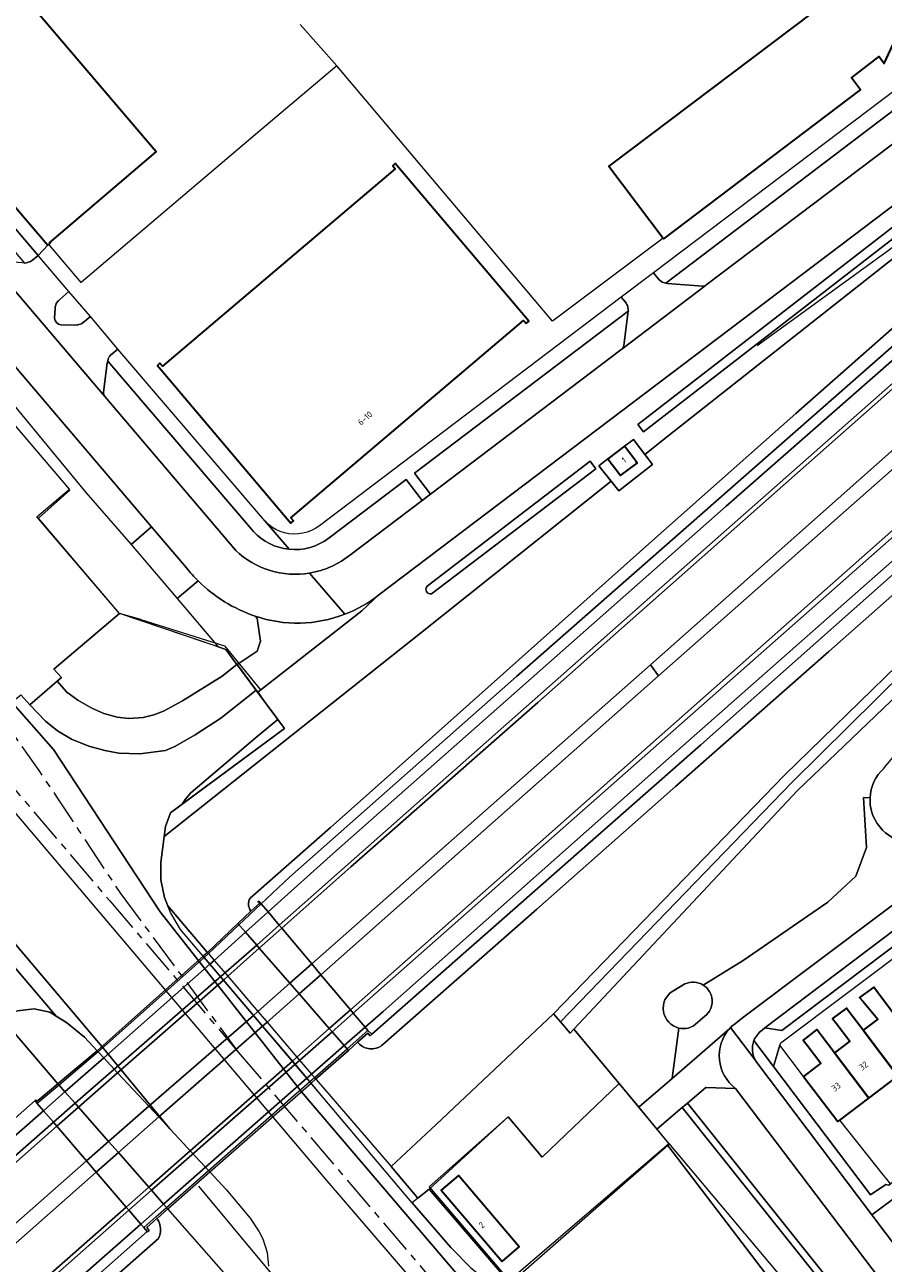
# Model space of a CAD drawing. Extents: x 151587 to 155483, y 462503 to 464608.
# Tile 14 of 236: x 152240 to 152362, y 463714 to 463891. Entities that reach past the tile are written whole.
import ezdxf
from ezdxf.enums import TextEntityAlignment as Align

# ---------------------------------------------------------------- set-up
doc = ezdxf.new("R2010")
doc.units = 0
doc.header["$LTSCALE"] = 0.5
doc.linetypes.add('AM-AS', pattern=[16, 10, -2, 2, -2])
for name, color, linetype, lineweight in [('B-RO-AM-AS_SPOOR-G', 251, 'AM-AS', 18), ('B-RO-GR-BEPLANTING_CULTUUR_BOSPLANTSOEN-GV', 251, 'CONTINUOUS', 18), ('B-RO-GR-BEPLANTING_CULTUUR_HEESTERS-GV', 251, 'CONTINUOUS', 18), ('B-RO-GR-BOS_LOOF-GV', 251, 'CONTINUOUS', 13), ('B-RO-GR-GRAS-GV', 251, 'CONTINUOUS', 13), ('B-RO-GR-GROENVOORZIENING-GV', 251, 'CONTINUOUS', 18), ('B-RO-GR-HAAG-GV', 251, 'CONTINUOUS', 13), ('B-RO-IE-TERREINAFSCHEIDING_KUNSTMATIG_HEKWERK-G', 251, 'IE-TERREINAFSCHEIDING-KUNSTMATIG', 18), ('B-RO-IE-TERREINAFSCHEIDING_KUNSTMATIG_MUUR-G', 251, 'IE-TERREINAFSCHEIDING-KUNSTMATIG-DICHT', 18), ('B-RO-KW-KUNSTWERK_DEK-GV', 6, 'CONTINUOUS', 18), ('B-RO-KW-KUNSTWERK_GELUIDSWERING_SCHERM-G', 251, 'CONTINUOUS', 18), ('B-RO-KW-KUNSTWERK_LANDHOOFD-GV', 251, 'CONTINUOUS', 18), ('B-RO-OG-BEBOUWING-GV', 6, 'CONTINUOUS', 35), ('B-RO-OG-BEBOUWING-T18', 1, 'CONTINUOUS', 18), ('B-RO-OG-TERREIN_CULTUURSCHEIDING-GV', 251, 'CONTINUOUS', 18), ('B-RO-OG-WATER_SLOOT-GV', 251, 'CONTINUOUS', 18), ('B-RO-VH-VERHARDING_ASFALT-GV', 251, 'CONTINUOUS', 18), ('B-RO-VH-VERHARDING_BETONSTRAATSTEEN-GV', 251, 'CONTINUOUS', 18), ('B-RO-VH-VERHARDING_GESLOTEN-GV', 251, 'CONTINUOUS', 18), ('B-RO-VH-VERHARDING_HALFVERHARDING-GV', 251, 'CONTINUOUS', 18), ('B-RO-VH-VERHARDING_OPEN-GV', 251, 'CONTINUOUS', 18), ('B-RO-VH-VERHARDING_STRAATBAKSTEEN-GV', 251, 'CONTINUOUS', 18), ('B-RO-VH-VERHARDING_TEGEL-GV', 251, 'CONTINUOUS', 18)]:
    doc.layers.add(name, color=color, linetype=linetype, lineweight=lineweight)
doc.styles.add('NLCS-ISO-M200-T18', font='NLCS-ISO.ttf', dxfattribs={"height": 0.36})
doc.linetypes.add('IE-TERREINAFSCHEIDING-KUNSTMATIG', pattern='A,4,[82,NLCS.SHX,S=0.75,R=90,X=0,Y=0],4,-2', length=10)
doc.linetypes.add('IE-TERREINAFSCHEIDING-KUNSTMATIG-DICHT', pattern='A,8,-1,[82,NLCS.SHX,S=0.75,R=90,X=0,Y=0],-1', length=10)

msp = doc.modelspace()

# ---------------------------------------------------------------- linework, layer by layer
at = {"layer": 'B-RO-AM-AS_SPOOR-G', "flags": 128}
for points in [[(152102.212, 463943.823), (152105.855, 463940.518), (152116.166, 463930.779), (152119.37, 463927.661), (152123.729, 463923.271), (152127.025, 463919.805), (152131.444, 463914.859), (152135.238, 463910.614), (152139.555, 463905.639), (152147.935, 463895.873), (152156.813, 463885.438), (152166.86, 463873.612), (152175.251, 463863.755), (152187.468, 463849.468), (152197.105, 463838.151), (152203.328, 463830.834), (152213.355, 463819.052), (152222.976, 463807.754), (152230.4, 463799.002), (152233.022, 463795.791), (152235.707, 463792.269), (152238.71, 463788.091), (152241.563, 463784.051), (152244.103, 463780.309), (152247.236, 463775.58), (152253.135, 463766.639)], [(152100.814, 463942.629), (152121.855, 463917.999), (152129.027, 463909.432), (152135.646, 463901.738), (152144.59, 463891.154), (152153.442, 463880.919), (152160.684, 463872.271), (152251.706, 463765.452)], [(152253.135, 463766.639), (152270.058, 463743.877)], [(152251.706, 463765.452), (152270.058, 463743.877)], [(152270.058, 463743.877), (152303.6, 463704.438), (152319.807, 463685.554), (152339.161, 463662.628), (152345.317, 463655.472)]]:
    msp.add_lwpolyline(points, dxfattribs=at)
at = {"layer": 'B-RO-GR-BEPLANTING_CULTUUR_BOSPLANTSOEN-GV', "flags": 128}
for points in [[(152362.25, 463784.381), (152362.51, 463784.687), (152368.062, 463791.215), (152378.371, 463800.791), (152385.748, 463807.658), (152397.506, 463818.943), (152406.12, 463827.718), (152415.363, 463835.127), (152417.979, 463838.914), (152424.898, 463845.468), (152424.63, 463850.483), (152399.052, 463828.222), (152349.892, 463781.151), (152317.996, 463747.135)], [(152336.462, 463753.444), (152342.169, 463756.93), (152354.247, 463765.257), (152358.273, 463768.993), (152359.777, 463773.102), (152359.341, 463780.23), (152360.278, 463780.162)], [(152332.095, 463752.586), (152333.84, 463753.608)], [(152317.996, 463747.135), (152324.456, 463739.401), (152327.263, 463736.001), (152327.32, 463736.05), (152331.999, 463740.101), (152332.006, 463740.155), (152332.988, 463747.304)]]:
    msp.add_lwpolyline(points, dxfattribs=at)
at = {"layer": 'B-RO-GR-BEPLANTING_CULTUUR_BOSPLANTSOEN-GV'}
for points in [[(152360.278, 463780.162, -0.1991335), (152362.25, 463784.381)], [(152333.84, 463753.608, -0.2570519), (152336.462, 463753.444)], [(152332.988, 463747.304, -0.6661957), (152332.095, 463752.586)]]:
    msp.add_lwpolyline(points, format="xyb", dxfattribs=at)
at = {"layer": 'B-RO-GR-BEPLANTING_CULTUUR_HEESTERS-GV', "flags": 128}
msp.add_lwpolyline([(152363.221, 463725.068), (152362.683, 463725.745), (152362.216, 463726.332), (152355.987, 463734.165), (152355.698, 463733.946), (152350.792, 463740.412), (152347.417, 463744.861), (152346.51, 463741.813), (152346.508, 463741.806), (152360.349, 463723.501), (152362.522, 463724.989), (152362.946, 463724.87)], close=True, dxfattribs=at)
at = {"layer": 'B-RO-GR-BOS_LOOF-GV', "flags": 128}
msp.add_lwpolyline([(152431.5, 463856.462), (152432.707, 463857.512), (152465.79, 463886.776), (152464.652, 463887.625), (152443.637, 463870.474), (152437.459, 463865.957), (152431.405, 463859.566), (152415.081, 463844.874), (152404.709, 463836.279), (152393.774, 463826.472), (152349.126, 463782.364), (152316.064, 463748.182), (152317.47, 463746.575), (152317.996, 463747.135), (152349.892, 463781.151), (152399.052, 463828.222), (152424.63, 463850.483)], close=True, dxfattribs=at)
msp.add_lwpolyline([(152379.75, 463823.469), (152354.401, 463801.046), (152332.511, 463781.805), (152312.71, 463764.289), (152290.705, 463744.94), (152290.529, 463744.801), (152290.341, 463744.678), (152290.142, 463744.572), (152289.935, 463744.485), (152289.721, 463744.416), (152289.502, 463744.368), (152289.279, 463744.339), (152289.054, 463744.33), (152288.83, 463744.342), (152288.607, 463744.374), (152288.389, 463744.426), (152288.176, 463744.497), (152287.97, 463744.587), (152287.773, 463744.695), (152287.586, 463744.821), (152287.412, 463744.962), (152287.251, 463745.119), (152287.089, 463745.277), (152285.776, 463744.127), (152281.101, 463740.032), (152281.163, 463739.96), (152288.631, 463731.318), (152291.909, 463727.525), (152298.306, 463733.543), (152315.073, 463749.315), (152348.062, 463783.422), (152380.333, 463814.831)], dxfattribs=at)
at = {"layer": 'B-RO-GR-GRAS-GV', "flags": 128}
for points in [[(152243.729, 463798.552), (152244.788, 463797.347), (152244.208, 463796.845), (152245.587, 463795.276), (152247.14, 463794.106), (152249.113, 463792.955), (152250.833, 463792.192), (152252.755, 463791.696), (152254.417, 463791.496), (152256.474, 463791.642), (152257.987, 463792.01), (152259.37, 463792.526), (152262.072, 463794.027), (152267.742, 463797.523), (152269.865, 463799.223), (152268.292, 463801.346), (152267.199, 463801.713), (152253.068, 463806.463)], [(152262.083, 463779.311), (152276.666, 463790.047), (152275.706, 463791.342), (152272.737, 463788.949), (152263.261, 463780.891), (152262.479, 463779.934)], [(152232.814, 463759.737), (152232.357, 463759.31), (152233.186, 463756.97), (152233.279, 463755.917), (152233.134, 463755.165), (152232.895, 463754.492), (152232.955, 463754.418), (152233.256, 463754.042), (152233.775, 463753.393), (152233.959, 463753.163), (152237.061, 463749.287), (152238.536, 463749.744), (152240.893, 463750.068), (152243.122, 463749.584), (152244.022, 463749.022), (152232.431, 463762.63), (152232.682, 463762.105), (152232.891, 463761.668), (152232.901, 463760.402)]]:
    msp.add_lwpolyline(points, close=True, dxfattribs=at)
for points in [[(152303.273, 463713.07), (152300.395, 463715.992), (152294.891, 463722.343), (152293.728, 463723.684), (152282.196, 463737.405), (152280.447, 463739.459), (152280.264, 463739.675), (152280.084, 463739.886), (152279.864, 463740.144), (152277.772, 463742.602), (152273.528, 463747.588), (152272.221, 463749.123), (152267.93, 463754.164), (152266.004, 463756.426), (152265.19, 463757.383), (152265.08, 463757.512), (152265.044, 463757.554), (152261.777, 463761.392), (152260.371, 463763.802), (152259.992, 463764.777), (152259.533, 463765.958), (152259.013, 463768.476), (152259.013, 463768.76), (152259.013, 463770.928), (152259.482, 463774.65), (152259.662, 463776.08), (152260.353, 463778.037), (152262.083, 463779.311), (152262.479, 463779.934), (152263.261, 463780.891), (152272.737, 463788.949), (152275.706, 463791.342), (152274.656, 463792.758), (152274.411, 463793.089), (152273.8, 463793.914), (152272.821, 463795.235), (152272.605, 463795.526), (152267.568, 463791.549), (152263.879, 463789.181), (152260.979, 463787.507), (152259.639, 463786.941), (152255.977, 463786.433), (152253.005, 463786.532), (152250.984, 463786.941), (152248.697, 463787.554), (152246.248, 463788.55), (152244.232, 463789.75), (152242.505, 463791.118), (152240.282, 463793.448), (152239.012, 463794.894)], [(152237.726, 463793.81), (152243.68, 463787.056), (152258.901, 463763.904), (152279.067, 463738.209), (152306.151, 463706.472)], [(152232.431, 463762.63), (152244.022, 463749.022), (152245.528, 463748.082), (152248.073, 463746.029), (152249.888, 463744.08), (152250.034, 463743.922), (152250.851, 463743.045), (152252.821, 463740.929), (152257.269, 463736.151), (152258.7, 463734.614), (152260.286, 463732.911), (152250.369, 463744.909), (152220.836, 463779.728)]]:
    msp.add_lwpolyline(points, dxfattribs=at)
at = {"layer": 'B-RO-GR-GROENVOORZIENING-GV', "flags": 128}
for points in [[(152365.322, 463879.617), (152331.099, 463853.636), (152331.351, 463853.587), (152336.328, 463853.209)], [(152336.733, 463853.264), (152336.833, 463853.34), (152367.601, 463876.58)], [(152325.13, 463844.76), (152325.727, 463849.638), (152295.24, 463826.533)], [(152295.24, 463826.533), (152297.512, 463823.535), (152324.708, 463844.137), (152324.82, 463844.222)], [(152272.214, 463818.204), (152251.435, 463842.511), (152251.34, 463842.221), (152250.82, 463838.093)], [(152250.997, 463837.459), (152269.692, 463815.458)], [(152286.135, 463814.917), (152296.313, 463822.627), (152294.042, 463825.625), (152283.01, 463817.264)], [(152233.494, 463751.932), (152244.297, 463739.358), (152244.677, 463739.674), (152249.888, 463744.08), (152248.073, 463746.029), (152245.528, 463748.082), (152244.022, 463749.022), (152243.122, 463749.584), (152240.893, 463750.068), (152238.536, 463749.744)], [(152359.598, 463693.636), (152331.409, 463730.536), (152308.866, 463710.836), (152297.305, 463724.306), (152295.707, 463723.007), (152294.891, 463722.343), (152300.395, 463715.992), (152303.273, 463713.07)]]:
    msp.add_lwpolyline(points, dxfattribs=at)
at = {"layer": 'B-RO-GR-GROENVOORZIENING-GV'}
for points in [[(152336.328, 463853.209, 0.2), (152336.733, 463853.264)], [(152324.82, 463844.222, 0.1646095), (152325.13, 463844.76)], [(152250.82, 463838.093, 0.2034642), (152250.997, 463837.459)], [(152277.296, 463815.653, -0.1832483), (152272.214, 463818.204)], [(152283.01, 463817.264, -0.1920172), (152277.296, 463815.653)], [(152269.692, 463815.458, 0.2318411), (152280.218, 463812.254)], [(152280.218, 463812.254, 0.1319612), (152286.135, 463814.917)]]:
    msp.add_lwpolyline(points, format="xyb", dxfattribs=at)
at = {"layer": 'B-RO-GR-GROENVOORZIENING-GV', "flags": 128}
for points in [[(152330.067, 463797.565), (152328.906, 463799.161), (152280.552, 463756.469), (152281.853, 463754.926)], [(152200.455, 463686.206), (152201.864, 463684.587), (152207.563, 463689.544), (152249.748, 463726.74), (152248.374, 463728.342), (152209.142, 463693.789)]]:
    msp.add_lwpolyline(points, close=True, dxfattribs=at)
at = {"layer": 'B-RO-GR-HAAG-GV', "flags": 128}
for points in [[(152365.322, 463879.617), (152331.099, 463853.636), (152331.351, 463853.587), (152336.328, 463853.209)], [(152336.733, 463853.264), (152336.833, 463853.34), (152367.601, 463876.58)], [(152325.13, 463844.76), (152325.727, 463849.638), (152295.24, 463826.533), (152297.512, 463823.535), (152324.708, 463844.137), (152324.82, 463844.222)], [(152272.214, 463818.204), (152251.435, 463842.511), (152251.34, 463842.221), (152250.82, 463838.093)], [(152250.997, 463837.459), (152269.692, 463815.458)], [(152286.135, 463814.917), (152296.313, 463822.627), (152294.042, 463825.625), (152283.01, 463817.264)]]:
    msp.add_lwpolyline(points, dxfattribs=at)
at = {"layer": 'B-RO-GR-HAAG-GV'}
for points in [[(152336.328, 463853.209, 0.2), (152336.733, 463853.264)], [(152324.82, 463844.222, 0.1646095), (152325.13, 463844.76)], [(152250.82, 463838.093, 0.2034642), (152250.997, 463837.459)], [(152277.296, 463815.653, -0.1832483), (152272.214, 463818.204)], [(152283.01, 463817.264, -0.1920172), (152277.296, 463815.653)], [(152269.692, 463815.458, 0.2318411), (152280.218, 463812.254)], [(152280.218, 463812.254, 0.1319612), (152286.135, 463814.917)]]:
    msp.add_lwpolyline(points, format="xyb", dxfattribs=at)
at = {"layer": 'B-RO-GR-HAAG-GV', "flags": 128}
for points in [[(152330.067, 463797.565), (152328.906, 463799.161), (152280.552, 463756.469), (152281.853, 463754.926)], [(152200.455, 463686.206), (152201.864, 463684.587), (152207.563, 463689.544), (152249.748, 463726.74), (152248.374, 463728.342), (152209.142, 463693.789)]]:
    msp.add_lwpolyline(points, close=True, dxfattribs=at)
at = {"layer": 'B-RO-IE-TERREINAFSCHEIDING_KUNSTMATIG_HEKWERK-G', "flags": 128}
for points in [[(152058.452, 463989.145), (152142.738, 463890.173), (152184.703, 463840.718), (152226.951, 463791.225), (152282.716, 463725.504), (152308.078, 463695.995), (152343.697, 463654.104)], [(152282.196, 463737.405), (152261.777, 463761.392), (152260.371, 463763.802), (152259.533, 463765.958), (152259.013, 463768.476), (152259.013, 463770.928), (152259.662, 463776.08), (152260.353, 463778.037), (152276.666, 463790.047), (152268.292, 463801.346), (152253.068, 463806.463), (152241.293, 463820.277), (152245.932, 463824.232), (152236.604, 463835.193), (152231.999, 463831.269), (152223.043, 463841.946), (152147.774, 463930.229)], [(152330.756, 463860.061), (152314.944, 463848.222), (152284.136, 463884.68)], [(152272.532, 463874.841), (152247.625, 463853.725)], [(152344.156, 463844.756), (152366.553, 463860.951)], [(152247.625, 463853.725), (152243.083, 463859.066)], [(152247.625, 463853.725), (152247.46, 463853.828)], [(152317.996, 463747.135), (152349.892, 463781.151), (152399.052, 463828.222), (152424.63, 463850.483)], [(152256.148, 463805.61), (152253.077, 463806.501), (152241.542, 463820.108), (152245.98, 463824.11), (152245.9, 463824.205)], [(152256.148, 463805.61), (152268.106, 463801.855), (152273.212, 463795.594)], [(152265.555, 463758.202), (152259.992, 463764.777)], [(152265.555, 463758.202), (152265.633, 463758.111), (152265.779, 463757.94)], [(152265.779, 463757.94), (152266.609, 463756.97)], [(152266.609, 463756.97), (152268.543, 463754.709)], [(152268.543, 463754.709), (152272.853, 463749.672)], [(152272.853, 463749.672), (152274.162, 463748.143)], [(152291.909, 463727.525), (152298.306, 463733.543), (152315.073, 463749.315)], [(152315.073, 463749.315), (152317.47, 463746.575)], [(152274.162, 463748.143), (152278.417, 463743.169)], [(152324.456, 463739.401), (152317.996, 463747.135)], [(152278.417, 463743.169), (152280.517, 463740.715)], [(152280.517, 463740.715), (152280.918, 463740.247)], [(152280.918, 463740.247), (152281.101, 463740.032), (152281.163, 463739.96)], [(152281.163, 463739.96), (152288.631, 463731.318), (152291.909, 463727.525)], [(152331.527, 463730.837), (152367.473, 463688.113), (152397.701, 463652.628), (152406.578, 463642.087)], [(152359.598, 463693.636), (152331.409, 463730.536)], [(152295.707, 463723.007), (152291.909, 463727.525)], [(152297.305, 463724.306), (152307.05, 463712.952)]]:
    msp.add_lwpolyline(points, dxfattribs=at)
msp.add_lwpolyline([(152331.527, 463730.837), (152324.456, 463739.401), (152313.467, 463728.879), (152308.596, 463734.614), (152297.319, 463724.628), (152308.728, 463711.269)], close=True, dxfattribs=at)
at = {"layer": 'B-RO-IE-TERREINAFSCHEIDING_KUNSTMATIG_MUUR-G', "flags": 128}
for points in [[(152284.136, 463884.68), (152278.882, 463890.556)], [(152284.136, 463884.68), (152272.532, 463874.841)], [(152326.479, 463831.345), (152329.196, 463827.74), (152324.389, 463823.977), (152321.556, 463827.553)], [(152350.792, 463740.412), (152347.417, 463744.861)]]:
    msp.add_lwpolyline(points, dxfattribs=at)
at = {"layer": 'B-RO-KW-KUNSTWERK_DEK-GV', "flags": 128}
msp.add_lwpolyline([(152256.117, 463719.319), (152256.543, 463718.823), (152257.015, 463718.284), (152257.086, 463718.203), (152257.314, 463718.401), (152256.99, 463718.85), (152258.43, 463720.117), (152258.448, 463720.133), (152259.991, 463721.491), (152265.998, 463726.776), (152280.447, 463739.459), (152281.101, 463740.032), (152285.776, 463744.127), (152287.089, 463745.277), (152288.574, 463746.578), (152288.888, 463746.22), (152289.139, 463746.44), (152288.577, 463746.951), (152288.188, 463747.413), (152286.47, 463749.45), (152286.08, 463749.912), (152281.853, 463754.926), (152280.552, 463756.469), (152276.259, 463761.561), (152275.897, 463761.989), (152274.302, 463763.882), (152273.305, 463765.064), (152272.977, 463765.417), (152272.858, 463765.328), (152273.059, 463765.104), (152271.86, 463764.002), (152271.83, 463763.974), (152269.99, 463762.233), (152265.633, 463758.111), (152265.044, 463757.554), (152249.888, 463744.08), (152244.677, 463739.674), (152244.297, 463739.358), (152241.314, 463736.881), (152241.157, 463737.078), (152241.022, 463736.98), (152241.346, 463736.531), (152242.221, 463735.512), (152243.642, 463733.855), (152244.122, 463733.296), (152248.374, 463728.342), (152249.748, 463726.74), (152254.034, 463721.747), (152254.417, 463721.3)], close=True, dxfattribs=at)
at = {"layer": 'B-RO-KW-KUNSTWERK_GELUIDSWERING_SCHERM-G', "flags": 128}
for points in [[(152264.381, 463724.717), (152274.274, 463712.821), (152300.311, 463682.35), (152332.052, 463644.233)], [(152294.891, 463722.343), (152300.395, 463715.992), (152303.273, 463713.07), (152306.234, 463710.76), (152310.298, 463708.366), (152321.124, 463704.162), (152324.869, 463702.24), (152327.913, 463700.043), (152331.608, 463696.601), (152341.253, 463685.513), (152342.417, 463684.186), (152357.673, 463665.953)]]:
    msp.add_lwpolyline(points, dxfattribs=at)
at = {"layer": 'B-RO-KW-KUNSTWERK_LANDHOOFD-GV', "flags": 128}
for points in [[(152283.055, 463747.243), (152283.453, 463746.789), (152285.191, 463744.796), (152285.776, 463744.127), (152287.089, 463745.277), (152288.574, 463746.578), (152288.888, 463746.22), (152289.139, 463746.44), (152288.577, 463746.951), (152288.188, 463747.413), (152286.47, 463749.45), (152286.08, 463749.912), (152281.853, 463754.926), (152280.552, 463756.469), (152276.259, 463761.561), (152275.897, 463761.989), (152274.302, 463763.882), (152273.305, 463765.064), (152272.977, 463765.417), (152272.858, 463765.328), (152273.059, 463765.104), (152271.86, 463764.002), (152271.83, 463763.974), (152269.99, 463762.233), (152271.077, 463760.99), (152272.681, 463759.146), (152273.056, 463758.717), (152277.423, 463753.707), (152278.752, 463752.183)], [(152246.742, 463736.573), (152245.303, 463738.211), (152244.455, 463739.176), (152244.297, 463739.358), (152241.314, 463736.881), (152241.157, 463737.078), (152241.022, 463736.98), (152241.346, 463736.531), (152242.221, 463735.512), (152243.642, 463733.855), (152244.122, 463733.296), (152248.374, 463728.342), (152249.748, 463726.74), (152254.034, 463721.747), (152254.417, 463721.3), (152256.117, 463719.319), (152256.543, 463718.823), (152257.015, 463718.284), (152257.086, 463718.203), (152257.314, 463718.401), (152256.99, 463718.85), (152258.43, 463720.117), (152258.448, 463720.133), (152259.991, 463721.491), (152259.81, 463721.701), (152259.379, 463722.19), (152257.652, 463724.153), (152257.267, 463724.591), (152252.921, 463729.538), (152251.53, 463731.121), (152247.221, 463736.027)]]:
    msp.add_lwpolyline(points, close=True, dxfattribs=at)
at = {"layer": 'B-RO-OG-BEBOUWING-GV', "flags": 128}
for points in [[(152346.207, 463935.995), (152345.693, 463934.92), (152345.834, 463934.858), (152344.494, 463931.857), (152312.919, 463946.564), (152311.921, 463944.418), (152303.915, 463927.198), (152335.919, 463912.294), (152335.961, 463912.307), (152344.86, 463908.189), (152355.107, 463894.626), (152322.996, 463870.323), (152330.756, 463860.061), (152330.83, 463859.963), (152358.92, 463881.252), (152357.622, 463882.965), (152358.228, 463883.424), (152361.606, 463885.985), (152362.277, 463884.979), (152378.932, 463920.775), (152369.487, 463925.168), (152367.022, 463926.314)], [(152225.289, 463911.134), (152210.057, 463898.143), (152209.997, 463898.214), (152209.676, 463897.942), (152242.845, 463859.062), (152242.987, 463859.178), (152243.174, 463859.331), (152243.111, 463859.393), (152258.341, 463872.389)], [(152311.176, 463847.899), (152311.534, 463848.203), (152292.469, 463870.704), (152292.11, 463870.401), (152292.479, 463869.966), (152259.24, 463841.775), (152258.871, 463842.209), (152258.513, 463841.905), (152277.577, 463819.404), (152277.935, 463819.708), (152277.567, 463820.142), (152310.807, 463848.333)], [(152325.229, 463830.351), (152322.845, 463828.57), (152324.524, 463826.327), (152324.626, 463826.191), (152327.041, 463827.948), (152326.862, 463828.186)], [(152368.171, 463743.409), (152363.165, 463750.007), (152361.225, 463752.613), (152360.816, 463753.162), (152358.797, 463751.659), (152359.248, 463751.125), (152361.401, 463748.574), (152359.312, 463746.989), (152364.272, 463740.451)], [(152355.208, 463743.793), (152360.129, 463737.308), (152364.272, 463740.451), (152359.312, 463746.989), (152357.414, 463749.491), (152356.899, 463750.17), (152354.939, 463748.683), (152355.451, 463748.008), (152357.392, 463745.45)], [(152360.129, 463737.308), (152355.208, 463743.793), (152353.263, 463746.356), (152352.703, 463747.095), (152350.725, 463745.594), (152351.282, 463744.86), (152353.245, 463742.273), (152350.792, 463740.412), (152355.698, 463733.946), (152355.987, 463734.165)], [(152307.741, 463713.996), (152310.168, 463716.079), (152301.481, 463726.265), (152299.043, 463724.181)]]:
    msp.add_lwpolyline(points, close=True, dxfattribs=at)
at = {"layer": 'B-RO-OG-TERREIN_CULTUURSCHEIDING-GV', "flags": 128}
for points in [[(152259.662, 463776.08), (152259.482, 463774.65), (152296.055, 463803.689), (152323.299, 463825.353), (152321.556, 463827.553), (152322.845, 463828.57), (152325.229, 463830.351), (152326.479, 463831.345), (152328.111, 463829.179), (152331.39, 463831.787), (152359.568, 463854.028), (152458.564, 463932.077), (152460.054, 463933.283), (152458.479, 463935.175), (152428.357, 463971.347), (152428.2, 463971.535), (152427.524, 463971.371)], [(152458.564, 463932.077), (152359.568, 463854.028), (152331.39, 463831.787), (152328.111, 463829.179), (152329.196, 463827.74), (152324.389, 463823.977), (152323.299, 463825.353), (152296.055, 463803.689), (152259.482, 463774.65), (152259.013, 463770.928), (152259.013, 463768.76), (152259.013, 463768.476), (152259.533, 463765.958), (152259.992, 463764.777), (152265.555, 463758.202), (152265.633, 463758.111), (152269.99, 463762.233), (152271.83, 463763.974), (152271.699, 463764.238), (152271.636, 463764.365), (152271.584, 463764.498), (152271.544, 463764.635), (152271.517, 463764.775), (152271.503, 463764.917), (152271.502, 463765.06), (152271.513, 463765.202), (152271.538, 463765.343), (152271.575, 463765.481), (152271.625, 463765.615), (152271.686, 463765.743), (152271.759, 463765.866), (152283.238, 463775.947), (152296.449, 463787.694), (152329.105, 463816.808), (152349.682, 463835.038), (152389.465, 463870.1)], [(152371.577, 463870.778), (152290.142, 463809.131), (152287.716, 463806.871), (152272.821, 463795.235), (152273.8, 463793.914), (152274.411, 463793.089), (152274.656, 463792.758), (152275.706, 463791.342), (152276.666, 463790.047), (152262.083, 463779.311), (152260.353, 463778.037), (152259.662, 463776.08)], [(152389.465, 463870.1), (152349.682, 463835.038), (152329.105, 463816.808), (152296.449, 463787.694), (152283.238, 463775.947), (152271.759, 463765.866), (152271.686, 463765.743), (152271.625, 463765.615), (152271.575, 463765.481), (152271.538, 463765.343), (152271.513, 463765.202), (152271.502, 463765.06), (152271.503, 463764.917), (152271.517, 463764.775), (152271.544, 463764.635), (152271.584, 463764.498), (152271.636, 463764.365), (152271.699, 463764.238), (152271.83, 463763.974), (152271.86, 463764.002), (152273.059, 463765.104), (152272.858, 463765.328), (152272.977, 463765.417), (152273.305, 463765.064), (152277.39, 463768.866), (152309.807, 463797.474), (152368.765, 463849.249)], [(152340.873, 463747.835), (152342.269, 463748.907), (152434.066, 463817.867), (152434.075, 463817.874), (152435.05, 463818.636), (152437.45, 463820.429), (152438.513, 463821.174), (152444.182, 463824.731), (152443.321, 463826.225), (152447.454, 463828.811), (152447.667, 463829.101), (152431.83, 463855.903), (152431.5, 463856.462), (152424.63, 463850.483)], [(152297.027, 463810.401), (152320.293, 463828.212), (152321.123, 463827.159), (152297.669, 463809.281)], [(152371.493, 463819.073), (152336.124, 463787.758), (152289.139, 463746.44), (152288.888, 463746.22), (152288.574, 463746.578), (152287.089, 463745.277), (152287.251, 463745.119), (152287.412, 463744.962), (152287.586, 463744.821), (152287.773, 463744.695), (152287.97, 463744.587), (152288.176, 463744.497), (152288.389, 463744.426), (152288.607, 463744.374), (152288.83, 463744.342), (152289.054, 463744.33), (152289.279, 463744.339), (152289.502, 463744.368), (152289.721, 463744.416), (152289.935, 463744.485), (152290.142, 463744.572), (152290.341, 463744.678), (152290.529, 463744.801), (152290.705, 463744.94), (152312.71, 463764.289), (152332.511, 463781.805), (152354.401, 463801.046), (152379.75, 463823.469)], [(152264.305, 463811.15), (152261.326, 463808.613), (152267.199, 463801.713), (152268.292, 463801.346), (152269.865, 463799.223), (152269.887, 463799.194)], [(152269.887, 463799.194), (152272.761, 463801.11), (152273.243, 463802.532), (152272.803, 463805.436)], [(152360.278, 463780.162), (152359.341, 463780.23), (152359.777, 463773.102), (152358.273, 463768.993), (152354.247, 463765.257), (152342.169, 463756.93), (152336.462, 463753.444)], [(152333.84, 463753.608), (152332.095, 463752.586)], [(152244.297, 463739.358), (152233.494, 463751.932)], [(152335.039, 463747.582), (152336.681, 463748.997)], [(152336.681, 463748.997), (152335.039, 463747.582)], [(152332.988, 463747.304), (152332.006, 463740.155), (152331.999, 463740.101), (152332.03, 463740.128), (152340.233, 463747.23), (152340.365, 463747.371)], [(152152.643, 463659.465), (152158.078, 463663.94), (152174.88, 463678.801), (152191.549, 463693.545), (152192.93, 463694.751), (152213.333, 463712.571), (152241.022, 463736.98), (152241.157, 463737.078), (152241.314, 463736.881), (152244.297, 463739.358)], [(152368.167, 463692.524), (152333.46, 463735.952), (152329.846, 463732.873), (152331.608, 463730.745), (152331.409, 463730.536), (152359.598, 463693.636), (152371.567, 463677.738)], [(152270.762, 463709.294), (152259.991, 463721.491), (152258.448, 463720.133), (152258.567, 463719.91), (152258.685, 463719.69), (152258.782, 463719.461), (152258.857, 463719.224), (152258.911, 463718.981), (152258.941, 463718.734), (152258.948, 463718.485), (152258.933, 463718.237), (152258.894, 463717.991), (152258.833, 463717.75), (152258.75, 463717.515), (152258.646, 463717.289), (152225.262, 463687.922), (152206.997, 463671.821), (152206.872, 463671.711), (152205.543, 463670.468), (152169.778, 463639.14), (152150.219, 463621.905), (152119.857, 463595.232), (152099.973, 463577.639)], [(152225.262, 463687.922), (152258.646, 463717.289), (152258.75, 463717.515), (152258.833, 463717.75), (152258.894, 463717.991), (152258.933, 463718.237), (152258.948, 463718.485), (152258.941, 463718.734), (152258.911, 463718.981), (152258.857, 463719.224), (152258.782, 463719.461), (152258.685, 463719.69), (152258.567, 463719.91), (152258.448, 463720.133), (152258.43, 463720.117), (152256.99, 463718.85), (152257.314, 463718.401), (152257.086, 463718.203), (152257.015, 463718.284), (152247.455, 463709.783), (152205.985, 463673.144)]]:
    msp.add_lwpolyline(points, dxfattribs=at)
for points in [[(152327.929, 463832.425), (152327.112, 463833.488), (152382.806, 463876.582), (152383.636, 463875.529)], [(152227.525, 463854.229), (152224.61, 463851.747), (152236.461, 463838.079), (152248.257, 463823.74), (152254.737, 463816.354), (152257.659, 463818.842)], [(152326.862, 463828.186), (152327.041, 463827.948), (152324.626, 463826.191), (152324.524, 463826.327), (152322.845, 463828.57), (152321.556, 463827.553), (152323.299, 463825.353), (152324.389, 463823.977), (152329.196, 463827.74), (152328.111, 463829.179), (152326.479, 463831.345), (152325.229, 463830.351)], [(152334.221, 463736.6), (152368.97, 463693.12), (152370.59, 463690.87), (152375.361, 463684.794), (152375.861, 463685.186), (152376.815, 463691.346), (152376.185, 463692.179), (152368.423, 463702.448), (152367.752, 463703.3), (152365.883, 463705.788), (152365.117, 463706.813), (152361.754, 463711.367), (152341.075, 463738.703), (152336.842, 463738.833)], [(152334.221, 463736.6), (152333.46, 463735.952), (152368.167, 463692.524), (152369.797, 463690.26), (152374.574, 463684.176), (152375.361, 463684.794), (152370.59, 463690.87), (152368.97, 463693.12)]]:
    msp.add_lwpolyline(points, close=True, dxfattribs=at)
at = {"layer": 'B-RO-OG-TERREIN_CULTUURSCHEIDING-GV'}
for points in [[(152272.467, 463806.088, -0.1123991), (152264.305, 463811.15)], [(152297.669, 463809.281, -0.7275324), (152297.027, 463810.401)], [(152272.803, 463805.436, 0.2731747), (152272.467, 463806.088)], [(152362.25, 463784.381, 0.1991335), (152360.278, 463780.162)], [(152361.3, 463776.505, 0.9673865), (152371.634, 463782.912)], [(152371.634, 463782.912, -0.9673865), (152361.3, 463776.505)], [(152360.278, 463780.162, 0.1601863), (152361.3, 463776.505)], [(152361.3, 463776.505, -0.1601863), (152360.278, 463780.162)], [(152336.462, 463753.444, 0.2570519), (152333.84, 463753.608)], [(152332.095, 463752.586, 0.6661957), (152332.988, 463747.304)], [(152336.681, 463748.997, 0.5187699), (152336.462, 463753.444)], [(152336.462, 463753.444, -0.5187699), (152336.681, 463748.997)], [(152332.988, 463747.304, 0.1842851), (152335.039, 463747.582)], [(152335.039, 463747.582, -0.1842851), (152332.988, 463747.304)], [(152340.365, 463747.371, -0.030894), (152340.873, 463747.835)]]:
    msp.add_lwpolyline(points, format="xyb", dxfattribs=at)
at = {"layer": 'B-RO-OG-WATER_SLOOT-GV', "flags": 128}
for points in [[(152315.073, 463749.315), (152316.064, 463748.182), (152349.126, 463782.364), (152393.774, 463826.472), (152404.709, 463836.279), (152415.081, 463844.874), (152431.405, 463859.566), (152437.459, 463865.957), (152443.637, 463870.474), (152464.652, 463887.625), (152463.704, 463888.787), (152442.724, 463871.664), (152436.462, 463867.086), (152430.347, 463860.631), (152415.913, 463847.545), (152403.717, 463837.405), (152392.742, 463827.562), (152380.333, 463814.831), (152348.062, 463783.422)], [(152383.636, 463875.529), (152382.806, 463876.582), (152327.112, 463833.488), (152327.929, 463832.425)]]:
    msp.add_lwpolyline(points, close=True, dxfattribs=at)
msp.add_lwpolyline([(152297.669, 463809.281), (152321.123, 463827.159), (152320.293, 463828.212), (152297.027, 463810.401)], dxfattribs=at)
at = {"layer": 'B-RO-OG-WATER_SLOOT-GV'}
msp.add_lwpolyline([(152297.027, 463810.401, 0.7275324), (152297.669, 463809.281)], format="xyb", dxfattribs=at)
at = {"layer": 'B-RO-VH-VERHARDING_ASFALT-GV', "flags": 128}
for points in [[(152269.692, 463815.458), (152250.997, 463837.459), (152234.159, 463857.198), (152226.061, 463866.708), (152201.587, 463895.413), (152198.603, 463898.912), (152186.263, 463913.437), (152185.945, 463913.811), (152176.462, 463924.942), (152176.453, 463924.952), (152163.723, 463939.853)], [(152158.994, 463934.706), (152163.063, 463929.928), (152169.54, 463922.322), (152182.425, 463907.191), (152188.993, 463899.478), (152196.286, 463890.913), (152201.898, 463884.323), (152208.447, 463876.632), (152221.02, 463861.868), (152227.525, 463854.229), (152257.659, 463818.842), (152262.645, 463812.987)], [(152463.584, 463932.562), (152462.001, 463930.984), (152445.65, 463915.41), (152438.785, 463909.378), (152418.565, 463891.267), (152393.812, 463869.23), (152378.814, 463856.089), (152339.716, 463821.827), (152284.067, 463772.639), (152274.302, 463763.882), (152275.897, 463761.989), (152329.691, 463809.54), (152370.04, 463845.137), (152380.414, 463854.271)], [(152442.791, 463881.76), (152434.87, 463875.61), (152429.19, 463871.05), (152405.96, 463852.05), (152402.87, 463849.797), (152393.658, 463843.942), (152391.072, 463842.173), (152390.617, 463841.862), (152386.323, 463838.413), (152373.56, 463827.261), (152311.559, 463772.393), (152286.08, 463749.912), (152286.47, 463749.45), (152376.689, 463829.014), (152388.827, 463839.601), (152391.556, 463841.635), (152391.898, 463841.89), (152398.874, 463846.288), (152407.997, 463852.62), (152429.02, 463870.16), (152437.211, 463876.66)], [(152367.601, 463876.58), (152336.833, 463853.34), (152336.733, 463853.264), (152324.82, 463844.222), (152324.708, 463844.137), (152297.512, 463823.535), (152296.313, 463822.627), (152286.135, 463814.917)], [(152437.211, 463876.66), (152429.02, 463870.16), (152407.997, 463852.62), (152398.874, 463846.288), (152391.898, 463841.89), (152391.556, 463841.635), (152388.827, 463839.601), (152376.689, 463829.014), (152286.47, 463749.45), (152288.188, 463747.413), (152290.767, 463749.665), (152331.922, 463786.185), (152388.793, 463836.324), (152393.096, 463839.882), (152393.683, 463840.368), (152394.786, 463841.082), (152399.675, 463844.053), (152405.876, 463848.125), (152411.869, 463852.763), (152429.86, 463867.64), (152439.551, 463875.38)], [(152290.142, 463809.131), (152371.577, 463870.778)], [(152371.739, 463845.849), (152312.81, 463793.777), (152286.149, 463770.343), (152276.259, 463761.561), (152280.552, 463756.469), (152328.906, 463799.161), (152344.35, 463812.796), (152364.131, 463830.394)], [(152365.743, 463829.03), (152343.451, 463809.401), (152330.067, 463797.565), (152281.853, 463754.926), (152286.08, 463749.912), (152311.559, 463772.393), (152373.56, 463827.261)], [(152280.218, 463812.254), (152285.253, 463806.37)], [(152285.253, 463806.37), (152280.218, 463812.254)], [(152226.466, 463697.498), (152254.034, 463721.747), (152249.748, 463726.74), (152207.563, 463689.544)], [(152094.074, 463576.969), (152104.147, 463585.91), (152114.442, 463594.947), (152190.125, 463661.293), (152203.826, 463673.3), (152205.164, 463674.472), (152256.117, 463719.319), (152254.417, 463721.3), (152203.824, 463676.679), (152202.489, 463675.504), (152188.485, 463663.177), (152173.909, 463650.344), (152129.133, 463611.033), (152127.876, 463609.93), (152110.662, 463594.875), (152098.108, 463583.764)]]:
    msp.add_lwpolyline(points, dxfattribs=at)
for points in [[(152430.948, 463899.06), (152427.448, 463895.901), (152406.721, 463877.433), (152380.414, 463854.271), (152370.04, 463845.137), (152329.691, 463809.54), (152275.897, 463761.989), (152276.259, 463761.561), (152286.149, 463770.343), (152312.81, 463793.777), (152371.739, 463845.849), (152380.836, 463853.791), (152399.026, 463869.67), (152422.973, 463890.844), (152427.535, 463894.68), (152431.774, 463898.192)], [(152328.906, 463799.161), (152330.067, 463797.565), (152343.451, 463809.401), (152365.743, 463829.03), (152364.131, 463830.394), (152344.35, 463812.796)], [(152245.303, 463738.211), (152242.221, 463735.512), (152243.642, 463733.855), (152246.742, 463736.573), (152272.681, 463759.146), (152275.897, 463761.989), (152274.302, 463763.882), (152271.077, 463760.99), (152266.609, 463756.97), (152266.004, 463756.426), (152250.851, 463743.045)], [(152268.543, 463754.709), (152273.056, 463758.717), (152276.259, 463761.561), (152275.897, 463761.989), (152272.681, 463759.146), (152246.742, 463736.573), (152243.642, 463733.855), (152244.122, 463733.296), (152247.221, 463736.027), (152252.821, 463740.929), (152267.93, 463754.164)], [(152273.056, 463758.717), (152268.543, 463754.709), (152267.93, 463754.164), (152252.821, 463740.929), (152247.221, 463736.027), (152244.122, 463733.296), (152248.374, 463728.342), (152251.53, 463731.121), (152257.269, 463736.151), (152272.221, 463749.123), (152272.853, 463749.672), (152277.423, 463753.707), (152280.552, 463756.469), (152276.259, 463761.561)], [(152273.528, 463747.588), (152274.162, 463748.143), (152278.752, 463752.183), (152281.853, 463754.926), (152280.552, 463756.469), (152277.423, 463753.707), (152272.853, 463749.672), (152272.221, 463749.123), (152257.269, 463736.151), (152251.53, 463731.121), (152248.374, 463728.342), (152249.748, 463726.74), (152252.921, 463729.538), (152258.7, 463734.614)], [(152274.162, 463748.143), (152273.528, 463747.588), (152258.7, 463734.614), (152252.921, 463729.538), (152249.748, 463726.74), (152254.034, 463721.747), (152257.267, 463724.591), (152263.189, 463729.793), (152277.772, 463742.602), (152278.417, 463743.169), (152283.055, 463747.243), (152286.08, 463749.912), (152281.853, 463754.926), (152278.752, 463752.183)], [(152278.417, 463743.169), (152277.772, 463742.602), (152263.189, 463729.793), (152257.267, 463724.591), (152254.034, 463721.747), (152254.417, 463721.3), (152257.652, 463724.153), (152283.453, 463746.789), (152286.47, 463749.45), (152286.08, 463749.912), (152283.055, 463747.243)], [(152286.47, 463749.45), (152283.453, 463746.789), (152257.652, 463724.153), (152254.417, 463721.3), (152256.117, 463719.319), (152259.379, 463722.19), (152265.357, 463727.464), (152279.864, 463740.144), (152280.517, 463740.715), (152285.191, 463744.796), (152288.188, 463747.413)], [(152297.305, 463724.306), (152308.596, 463734.614), (152313.467, 463728.879), (152324.456, 463739.401), (152317.996, 463747.135), (152317.47, 463746.575), (152316.064, 463748.182), (152315.073, 463749.315), (152298.306, 463733.543), (152291.909, 463727.525), (152295.707, 463723.007)], [(152195.065, 463691.17), (152193.707, 463689.988), (152177.602, 463675.676), (152160.846, 463660.786), (152161.245, 463660.28), (152178.069, 463675.136), (152194.119, 463689.308), (152195.47, 463690.491), (152208.459, 463701.861), (152244.122, 463733.296), (152243.642, 463733.855), (152224.23, 463716.835), (152206.549, 463701.161)], [(152203.512, 463677.195), (152202.173, 463676.027), (152188.036, 463663.693), (152151.17, 463631.535), (152136.72, 463618.843), (152128.328, 463611.949), (152129.133, 463611.033), (152173.909, 463650.344), (152188.485, 463663.177), (152202.489, 463675.504), (152203.824, 463676.679), (152254.417, 463721.3), (152254.034, 463721.747), (152226.466, 463697.498), (152210.612, 463683.389)]]:
    msp.add_lwpolyline(points, close=True, dxfattribs=at)
at = {"layer": 'B-RO-VH-VERHARDING_ASFALT-GV'}
for points in [[(152280.218, 463812.254, -0.2318411), (152269.692, 463815.458)], [(152286.135, 463814.917, -0.1319612), (152280.218, 463812.254)], [(152262.645, 463812.987, 0.0283098), (152264.305, 463811.15)], [(152264.305, 463811.15, 0.1123991), (152272.467, 463806.088)], [(152285.253, 463806.37, 0.0742483), (152290.142, 463809.131)], [(152272.467, 463806.088, 0.1736257), (152285.253, 463806.37)]]:
    msp.add_lwpolyline(points, format="xyb", dxfattribs=at)
at = {"layer": 'B-RO-VH-VERHARDING_BETONSTRAATSTEEN-GV', "flags": 128}
for points in [[(152211.916, 463892.28), (152227.636, 463873.818), (152241.449, 463857.582), (152242.845, 463859.062), (152209.676, 463897.942)], [(152234.159, 463857.198), (152250.997, 463837.459)], [(152244.194, 463850.918), (152244.337, 463851.115), (152244.361, 463851.138), (152244.556, 463851.329), (152245.871, 463852.444), (152241.449, 463857.582), (152240.663, 463856.907), (152240.396, 463856.751), (152240.107, 463856.631), (152239.809, 463856.547), (152239.505, 463856.501), (152239.2, 463856.556), (152234.792, 463856.879)], [(152336.328, 463853.209), (152331.351, 463853.587), (152331.099, 463853.636), (152330.587, 463853.804), (152330.294, 463854.013), (152330.165, 463854.138), (152329.376, 463855.102), (152324.73, 463851.654), (152324.748, 463851.632), (152325.338, 463850.947), (152325.458, 463850.787), (152325.561, 463850.613), (152325.641, 463850.431), (152325.698, 463850.235), (152325.743, 463849.84), (152325.763, 463849.665), (152325.727, 463849.638), (152325.13, 463844.76)], [(152324.82, 463844.222), (152336.733, 463853.264)], [(152243.794, 463848.635), (152243.909, 463850.036)], [(152252.827, 463844.24), (152248.952, 463848.889), (152247.898, 463848.022), (152247.703, 463847.902), (152247.494, 463847.804), (152247.276, 463847.729), (152247.125, 463847.677), (152247.054, 463847.674), (152246.783, 463847.662), (152244.722, 463847.7)], [(152250.82, 463838.093), (152251.34, 463842.221), (152251.435, 463842.511), (152251.489, 463842.818), (152251.618, 463843.102), (152251.707, 463843.231), (152251.809, 463843.351), (152252.054, 463843.542), (152252.827, 463844.24)], [(152262.645, 463812.987), (152257.659, 463818.842), (152254.737, 463816.354), (152261.326, 463808.613)], [(152393.614, 463781.875), (152393.847, 463781.638), (152435.511, 463812.958), (152435.823, 463815.44), (152434.063, 463814.089), (152402.73, 463790.627), (152385.881, 463777.942), (152370.223, 463766.182), (152345.235, 463747.319), (152347.699, 463746.957), (152391.432, 463779.926), (152391.261, 463780.173)], [(152261.326, 463808.613), (152264.305, 463811.15)], [(152272.803, 463805.436), (152273.243, 463802.532), (152272.761, 463801.11), (152269.887, 463799.194), (152272.605, 463795.526), (152272.821, 463795.235), (152287.716, 463806.871), (152290.142, 463809.131)], [(152340.233, 463747.23), (152332.03, 463740.128), (152331.999, 463740.101), (152327.32, 463736.05), (152327.263, 463736.001), (152329.846, 463732.873), (152333.46, 463735.952), (152334.221, 463736.6)], [(152334.221, 463736.6), (152336.842, 463738.833), (152341.075, 463738.703)], [(152209.142, 463693.789), (152248.374, 463728.342), (152244.122, 463733.296), (152208.459, 463701.861)]]:
    msp.add_lwpolyline(points, dxfattribs=at)
at = {"layer": 'B-RO-VH-VERHARDING_BETONSTRAATSTEEN-GV'}
for points in [[(152336.733, 463853.264, -0.2), (152336.328, 463853.209)], [(152243.909, 463850.036, -0.177762), (152244.194, 463850.918)], [(152244.722, 463847.7, -0.3515807), (152243.794, 463848.635)], [(152325.13, 463844.76, -0.1646095), (152324.82, 463844.222)], [(152250.997, 463837.459, -0.2034642), (152250.82, 463838.093)], [(152264.305, 463811.15, -0.0283098), (152262.645, 463812.987)], [(152290.142, 463809.131, -0.0742483), (152285.253, 463806.37)], [(152285.253, 463806.37, -0.1736257), (152272.467, 463806.088)], [(152272.467, 463806.088, -0.2731747), (152272.803, 463805.436)], [(152341.075, 463738.703, -0.4442469), (152340.233, 463747.23)]]:
    msp.add_lwpolyline(points, format="xyb", dxfattribs=at)
at = {"layer": 'B-RO-VH-VERHARDING_BETONSTRAATSTEEN-GV', "flags": 128}
for points in [[(152265.19, 463757.383), (152266.004, 463756.426), (152267.93, 463754.164), (152272.221, 463749.123), (152273.528, 463747.588), (152277.772, 463742.602), (152279.864, 463740.144), (152280.084, 463739.886), (152280.264, 463739.675), (152280.447, 463739.459), (152281.101, 463740.032), (152285.776, 463744.127), (152285.191, 463744.796), (152283.453, 463746.789), (152283.055, 463747.243), (152278.752, 463752.183), (152277.423, 463753.707), (152273.056, 463758.717), (152272.681, 463759.146), (152271.077, 463760.99), (152269.99, 463762.233), (152265.633, 463758.111), (152265.044, 463757.554), (152265.08, 463757.512)], [(152245.303, 463738.211), (152246.742, 463736.573), (152247.221, 463736.027), (152251.53, 463731.121), (152252.921, 463729.538), (152257.267, 463724.591), (152257.652, 463724.153), (152259.379, 463722.19), (152259.81, 463721.701), (152259.991, 463721.491), (152265.998, 463726.776), (152265.805, 463726.983), (152265.357, 463727.464), (152263.189, 463729.793), (152262.244, 463730.808), (152260.286, 463732.911), (152258.7, 463734.614), (152257.269, 463736.151), (152252.821, 463740.929), (152250.851, 463743.045), (152250.034, 463743.922), (152249.888, 463744.08), (152244.677, 463739.674), (152244.297, 463739.358), (152244.455, 463739.176)]]:
    msp.add_lwpolyline(points, close=True, dxfattribs=at)
at = {"layer": 'B-RO-VH-VERHARDING_GESLOTEN-GV', "flags": 128}
msp.add_lwpolyline([(152147.774, 463930.229), (152133.904, 463918.588), (152132.209, 463916.976), (152166.073, 463877.054), (152170.245, 463872.307), (152172.639, 463869.583), (152192.225, 463846.464), (152203.206, 463833.646), (152212.205, 463822.896), (152237.329, 463793.476), (152237.726, 463793.81), (152239.012, 463794.894), (152240.282, 463793.448), (152244.208, 463796.845), (152244.788, 463797.347), (152243.729, 463798.552), (152253.068, 463806.463), (152241.293, 463820.277), (152245.932, 463824.232), (152236.604, 463835.193), (152231.999, 463831.269), (152223.043, 463841.946)], close=True, dxfattribs=at)
at = {"layer": 'B-RO-VH-VERHARDING_HALFVERHARDING-GV', "flags": 128}
for points in [[(152306.151, 463706.472), (152279.067, 463738.209), (152258.901, 463763.904), (152243.68, 463787.056), (152237.726, 463793.81)], [(152220.836, 463779.728), (152250.369, 463744.909), (152260.286, 463732.911), (152262.244, 463730.808), (152263.189, 463729.793), (152265.357, 463727.464), (152265.805, 463726.983), (152265.998, 463726.776), (152268.328, 463724.273), (152271.755, 463720.155), (152273.041, 463718.222), (152273.538, 463717.203), (152274.194, 463715.248), (152274.369, 463713.329)]]:
    msp.add_lwpolyline(points, dxfattribs=at)
at = {"layer": 'B-RO-VH-VERHARDING_OPEN-GV', "flags": 128}
msp.add_lwpolyline([(152269.865, 463799.223), (152267.742, 463797.523), (152262.072, 463794.027), (152259.37, 463792.526), (152257.987, 463792.01), (152256.474, 463791.642), (152254.417, 463791.496), (152252.755, 463791.696), (152250.833, 463792.192), (152249.113, 463792.955), (152247.14, 463794.106), (152245.587, 463795.276), (152244.208, 463796.845), (152240.282, 463793.448), (152242.505, 463791.118), (152244.232, 463789.75), (152246.248, 463788.55), (152248.697, 463787.554), (152250.984, 463786.941), (152253.005, 463786.532), (152255.977, 463786.433), (152259.639, 463786.941), (152260.979, 463787.507), (152263.879, 463789.181), (152267.568, 463791.549), (152272.605, 463795.526), (152269.887, 463799.194)], close=True, dxfattribs=at)
at = {"layer": 'B-RO-VH-VERHARDING_STRAATBAKSTEEN-GV', "flags": 128}
for points in [[(152343.703, 463745.524), (152346.51, 463741.813), (152347.417, 463744.861), (152347.525, 463745.222), (152435.761, 463811.437), (152438.806, 463813.722), (152440.534, 463814.983), (152441.987, 463815.897), (152497.742, 463850.98), (152498.56, 463851.495), (152502.805, 463854.164), (152497.914, 463854.89), (152496.832, 463854.138), (152496.324, 463851.708), (152442.661, 463818.125), (152440.223, 463818.707), (152439.24, 463817.977)], [(152344.895, 463747.023), (152345.235, 463747.319), (152370.223, 463766.182), (152385.881, 463777.942), (152402.73, 463790.627), (152434.063, 463814.089), (152435.823, 463815.44), (152434.075, 463817.874), (152434.066, 463817.867), (152342.269, 463748.907), (152340.873, 463747.835)], [(152391.261, 463780.173), (152391.432, 463779.926), (152347.699, 463746.957), (152345.235, 463747.319), (152344.895, 463747.023)], [(152341.075, 463738.703), (152361.754, 463711.367), (152365.117, 463706.813), (152368.789, 463709.596), (152365.447, 463714.116), (152364.464, 463715.42), (152360.513, 463720.66), (152343.975, 463742.596), (152343.965, 463742.61), (152340.365, 463747.371), (152340.233, 463747.23)], [(152340.365, 463747.371), (152343.965, 463742.61)], [(152343.965, 463742.61), (152343.975, 463742.596), (152360.513, 463720.66), (152363.505, 463722.825), (152364.061, 463723.224), (152364.464, 463723.514), (152364.834, 463726.032), (152364.738, 463725.96), (152364.653, 463726.101), (152363.221, 463725.068), (152362.946, 463724.87), (152362.522, 463724.989), (152360.349, 463723.501), (152346.508, 463741.806), (152346.51, 463741.813), (152343.703, 463745.524)]]:
    msp.add_lwpolyline(points, dxfattribs=at)
at = {"layer": 'B-RO-VH-VERHARDING_STRAATBAKSTEEN-GV'}
for points in [[(152340.233, 463747.23, 0.4442469), (152341.075, 463738.703)], [(152340.873, 463747.835, 0.030894), (152340.365, 463747.371)], [(152343.703, 463745.524, -0.150535), (152344.895, 463747.023)], [(152344.895, 463747.023, 0.150535), (152343.703, 463745.524)], [(152343.965, 463742.61, -0.2367867), (152343.703, 463745.524)], [(152343.703, 463745.524, 0.2367867), (152343.965, 463742.61)]]:
    msp.add_lwpolyline(points, format="xyb", dxfattribs=at)
at = {"layer": 'B-RO-VH-VERHARDING_STRAATBAKSTEEN-GV', "flags": 128}
msp.add_lwpolyline([(152365.293, 463720.339), (152366.177, 463721.034), (152364.464, 463723.514), (152364.061, 463723.224), (152363.505, 463722.825), (152360.513, 463720.66), (152364.464, 463715.42), (152364.818, 463717.524)], close=True, dxfattribs=at)
at = {"layer": 'B-RO-VH-VERHARDING_TEGEL-GV', "flags": 128}
for points in [[(152463.878, 463935.005), (152463.597, 463934.738), (152462.334, 463933.533), (152462.019, 463933.231), (152461.23, 463932.47), (152450.84, 463922.51), (152444.14, 463916.24), (152417.256, 463892.162), (152377.796, 463857.241), (152368.765, 463849.249), (152309.807, 463797.474), (152277.39, 463768.866), (152273.305, 463765.064), (152274.302, 463763.882), (152284.067, 463772.639), (152339.716, 463821.827), (152378.814, 463856.089), (152393.812, 463869.23), (152418.565, 463891.267), (152438.785, 463909.378), (152445.65, 463915.41), (152462.001, 463930.984), (152463.584, 463932.562)], [(152364.077, 463881.356), (152329.376, 463855.102), (152330.165, 463854.138), (152330.294, 463854.013), (152330.587, 463853.804), (152331.099, 463853.636), (152365.322, 463879.617)], [(152244.722, 463847.7), (152246.783, 463847.662), (152247.054, 463847.674), (152247.125, 463847.677), (152247.276, 463847.729), (152247.494, 463847.804), (152247.703, 463847.902), (152247.898, 463848.022), (152248.952, 463848.889), (152245.871, 463852.444), (152244.556, 463851.329), (152244.361, 463851.138), (152244.337, 463851.115), (152244.194, 463850.918)], [(152296.313, 463822.627), (152297.512, 463823.535), (152295.24, 463826.533), (152325.727, 463849.638), (152325.763, 463849.665), (152325.743, 463849.84), (152325.698, 463850.235), (152325.641, 463850.431), (152325.561, 463850.613), (152325.458, 463850.787), (152325.338, 463850.947), (152324.748, 463851.632), (152324.73, 463851.654), (152281.663, 463819.018), (152281.116, 463818.644), (152280.529, 463818.338), (152279.912, 463818.098), (152279.272, 463817.929), (152278.614, 463817.835), (152277.952, 463817.818), (152277.294, 463817.875), (152276.645, 463818.009), (152276.014, 463818.213), (152275.409, 463818.489), (152274.845, 463818.831), (152274.316, 463819.235), (152273.845, 463819.698), (152277.296, 463815.653)], [(152243.909, 463850.036), (152243.794, 463848.635)], [(152277.296, 463815.653), (152273.845, 463819.698), (152252.827, 463844.24), (152252.054, 463843.542), (152251.809, 463843.351), (152251.707, 463843.231), (152251.618, 463843.102), (152251.489, 463842.818), (152251.435, 463842.511)], [(152251.435, 463842.511), (152272.214, 463818.204)], [(152388.793, 463836.324), (152331.922, 463786.185), (152290.767, 463749.665), (152288.188, 463747.413), (152288.577, 463746.951), (152289.139, 463746.44), (152336.124, 463787.758), (152371.493, 463819.073)], [(152283.01, 463817.264), (152294.042, 463825.625), (152296.313, 463822.627)], [(152153.676, 463658.215), (152159.238, 463662.773), (152175.981, 463677.539), (152192.449, 463692.062), (152193.823, 463693.255), (152210.977, 463708.153), (152242.221, 463735.512), (152241.346, 463736.531), (152241.022, 463736.98), (152213.333, 463712.571), (152192.93, 463694.751), (152191.549, 463693.545), (152174.88, 463678.801), (152158.078, 463663.94), (152152.643, 463659.465)], [(152155.271, 463656.125), (152160.846, 463660.786), (152177.602, 463675.676), (152193.707, 463689.988), (152195.065, 463691.17), (152206.549, 463701.161), (152224.23, 463716.835), (152243.642, 463733.855), (152242.221, 463735.512), (152210.977, 463708.153), (152193.823, 463693.255), (152192.449, 463692.062), (152175.981, 463677.539)], [(152098.03, 463578.226), (152106.01, 463585.442), (152127.863, 463604.573), (152156.355, 463629.693), (152191.132, 463660.137), (152204.627, 463671.95), (152205.985, 463673.144), (152247.455, 463709.783), (152257.015, 463718.284), (152256.543, 463718.823), (152256.117, 463719.319), (152205.164, 463674.472), (152203.826, 463673.3), (152190.125, 463661.293), (152114.442, 463594.947), (152104.147, 463585.91), (152094.074, 463576.969)]]:
    msp.add_lwpolyline(points, dxfattribs=at)
for points in [[(152226.231, 463872.112), (152239.505, 463856.501), (152239.809, 463856.547), (152240.107, 463856.631), (152240.396, 463856.751), (152240.663, 463856.907), (152241.449, 463857.582), (152227.636, 463873.818), (152226.867, 463873.16), (152226.583, 463872.858), (152226.365, 463872.502)], [(152242.221, 463735.512), (152245.303, 463738.211), (152250.851, 463743.045), (152266.004, 463756.426), (152266.609, 463756.97), (152271.077, 463760.99), (152274.302, 463763.882), (152273.305, 463765.064), (152270.137, 463762.065), (152265.779, 463757.94), (152265.19, 463757.383), (152250.034, 463743.922), (152244.455, 463739.176), (152241.346, 463736.531)], [(152288.577, 463746.951), (152288.188, 463747.413), (152285.191, 463744.796), (152280.517, 463740.715), (152279.864, 463740.144), (152265.357, 463727.464), (152259.379, 463722.19), (152256.117, 463719.319), (152256.543, 463718.823), (152258.265, 463720.34), (152259.81, 463721.701), (152265.805, 463726.983), (152280.264, 463739.675), (152280.918, 463740.247), (152285.592, 463744.338)]]:
    msp.add_lwpolyline(points, close=True, dxfattribs=at)
at = {"layer": 'B-RO-VH-VERHARDING_TEGEL-GV'}
for points in [[(152244.194, 463850.918, 0.177762), (152243.909, 463850.036)], [(152243.794, 463848.635, 0.3515807), (152244.722, 463847.7)], [(152272.214, 463818.204, 0.1832483), (152277.296, 463815.653)], [(152277.296, 463815.653, 0.1920172), (152283.01, 463817.264)]]:
    msp.add_lwpolyline(points, format="xyb", dxfattribs=at)

# ---------------------------------------------------------------- texts
at = {"layer": 'B-RO-OG-BEBOUWING-T18', "style": 'NLCS-ISO-M200-T18'}
for s, rotation, p in [('6-10', 40.3, (152288.148, 463834.36)), ('1', 37, (152325.14, 463828.38)), ('32', 37.2, (152359.345, 463741.91)), ('33', 37.2, (152355.433, 463738.912)), ('2', 40.5, (152304.798, 463719.184))]:
    msp.add_text(s, height=0.9, rotation=rotation, dxfattribs=at).set_placement(p, align=Align.MIDDLE)

doc.saveas('drawing.dxf')
